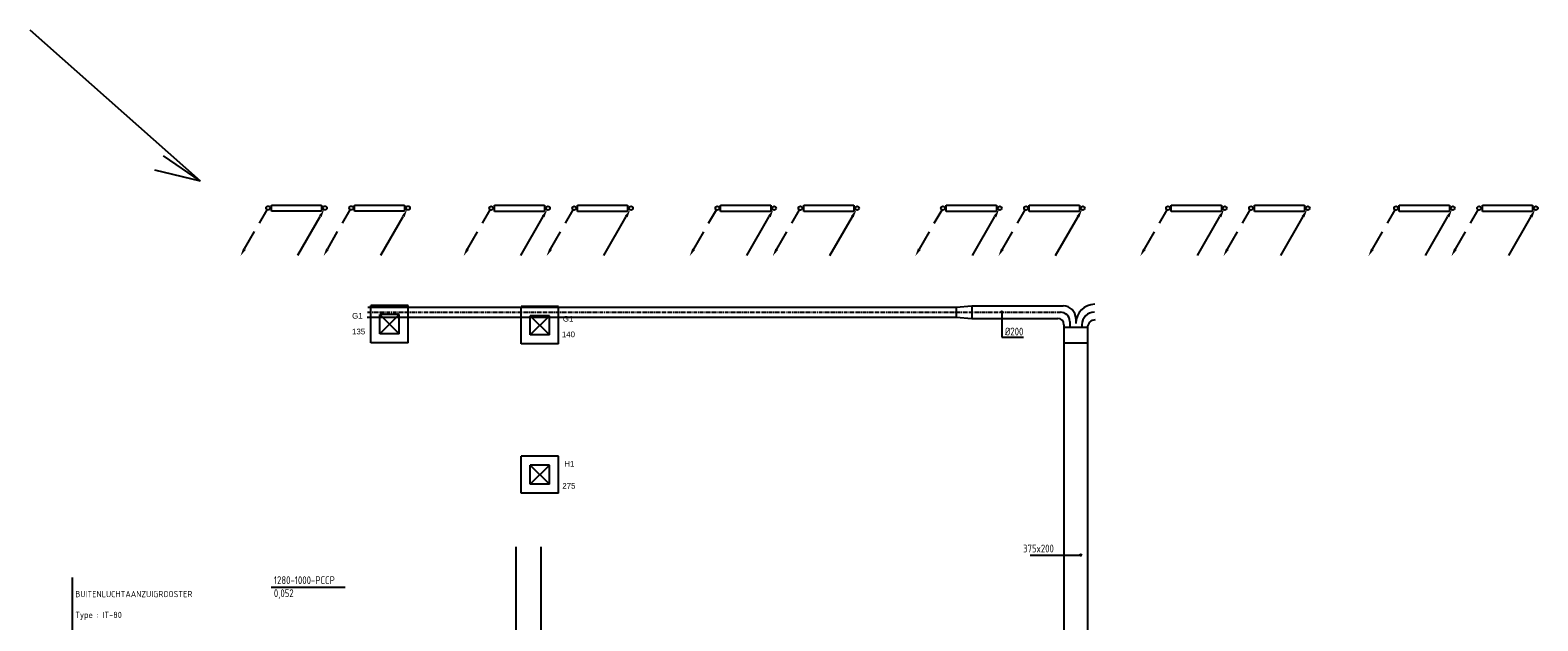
# Model space of a CAD drawing. Extents: x -132501 to 411300, y -42818 to 427495.
# Tile 236 of 256: x 257253 to 281320, y 28228 to 37655. Entities that reach past the tile are written whole.
import ezdxf
from ezdxf.enums import TextEntityAlignment as Align

# ---------------------------------------------------------------- set-up
doc = ezdxf.new("R2010")
doc.units = 0
doc.header["$LTSCALE"] = 50
for name, pattern in [('CENTER', [2, 1.25, -0.25, 0.25, -0.25]), ('CENTER2', [28.575, 19.05, -3.175, 3.175, -3.175]), ('HIDDEN', [9.525, 6.35, -3.175])]:
    doc.linetypes.add(name, pattern=pattern)
doc.layers.get('0').update_dxf_attribs({"linetype": 'CONTINUOUS'})
for name, color, linetype in [('54GA', 3, 'CONTINUOUS'), ('56WD', 1, 'CONTINUOUS'), ('57LB', 6, 'CONTINUOUS'), ('WL------_WOLK', 1, 'CONTINUOUS'), ('WL570---_RETOUR_RST', 2, 'CONTINUOUS'), ('WL570---_RETOUR_RST_HL', 1, 'CONTINUOUS'), ('WL570---_TOEVOER_RST', 2, 'CONTINUOUS'), ('WL570---_TOEVOER_RST_HL', 1, 'CONTINUOUS'), ('WM570---_RETOUR_RST_PR', 1, 'CONTINUOUS'), ('WM570---_TOEVOER_RST_PR', 1, 'CONTINUOUS')]:
    doc.layers.add(name, color=color, linetype=linetype)
doc.styles.add('BURO-018', font='ARIAL.TTF', dxfattribs={"height": 63})
doc.styles.add('ISO18', font='iso', dxfattribs={"width": 0.9, "height": 100})
doc.styles.add('ISO25', font='ISO', dxfattribs={"width": 0.9, "height": 125})

# ---------------------------------------------------------------- blocks, each defined once
blk = doc.blocks.new('CIRC1MM')
at = {"color": 2, "linetype": 'Continuous'}
for p, q in [((-0.5, 0), (0.5, 0)), ((-0.49, 0.1), (0.49, 0.1)), ((-0.46, 0.2), (0.46, 0.2)), ((-0.4, 0.3), (0.4, 0.3)), ((-0.3, 0.4), (0.3, 0.4)), ((-0.49, -0.1), (0.49, -0.1)), ((-0.46, -0.2), (0.46, -0.2)), ((-0.4, -0.3), (0.4, -0.3)), ((-0.3, -0.4), (0.3, -0.4))]:
    blk.add_line(p, q, dxfattribs=at)
blk.add_circle((0, 0), 0.5, dxfattribs=at)
blk = doc.blocks.new('*U80')
at = {"color": 0, "ltscale": 10}
for p, q in [((297.5, 297.5, -2737.5), (-297.5, 297.5, -2737.5)), ((-297.5, -297.5, -2737.5), (-297.5, 297.5, -2737.5)), ((297.5, -297.5, -2737.5), (297.5, 297.5, -2737.5)), ((153.5, 153.5, -2737.5), (-153.5, 153.5, -2737.5)), ((-153.5, -153.5, -2737.5), (-153.5, 153.5, -2737.5)), ((153.5, -153.5, -2737.5), (-153.5, 153.5, -2737.5)), ((-153.5, -153.5, -2737.5), (153.5, 153.5, -2737.5)), ((153.5, -153.5, -2737.5), (153.5, 153.5, -2737.5)), ((153.5, -153.5, -2737.5), (-153.5, -153.5, -2737.5)), ((297.5, -297.5, -2737.5), (-297.5, -297.5, -2737.5))]:
    blk.add_line(p, q, dxfattribs=at)
at = {"layer": 'WL570---_TOEVOER_RST_HL', "linetype": 'CENTER2'}
blk.add_circle((0, 0, -2737.5), 0.075, dxfattribs=at)
at = {"layer": 'WL570---_TOEVOER_RST', "color": 1, "style": 'BURO-018'}
for tag in ['MC', 'Q']:
    blk.add_attdef(tag, text='', height=90, dxfattribs=at).set_placement((0, 0), align=Align.MIDDLE)
at = {"layer": 'WM570---_TOEVOER_RST_PR', "color": 1, "style": 'BURO-018'}
blk.add_attdef('POSNR', text='', height=90, dxfattribs=at).set_placement((0, 0), align=Align.MIDDLE)
blk = doc.blocks.new('*U81')
at = {"color": 0, "ltscale": 10}
for p, q in [((297.5, 297.5, -2737.5), (-297.5, 297.5, -2737.5)), ((-297.5, -297.5, -2737.5), (-297.5, 297.5, -2737.5)), ((297.5, -297.5, -2737.5), (297.5, 297.5, -2737.5)), ((153.5, 153.5, -2737.5), (-153.5, 153.5, -2737.5)), ((-153.5, -153.5, -2737.5), (-153.5, 153.5, -2737.5)), ((153.5, -153.5, -2737.5), (-153.5, 153.5, -2737.5)), ((-153.5, -153.5, -2737.5), (153.5, 153.5, -2737.5)), ((153.5, -153.5, -2737.5), (153.5, 153.5, -2737.5)), ((153.5, -153.5, -2737.5), (-153.5, -153.5, -2737.5)), ((297.5, -297.5, -2737.5), (-297.5, -297.5, -2737.5))]:
    blk.add_line(p, q, dxfattribs=at)
at = {"layer": 'WL570---_RETOUR_RST_HL', "linetype": 'CENTER2'}
blk.add_circle((0, 0, -2737.5), 0.075, dxfattribs=at)
at = {"layer": 'WL570---_RETOUR_RST', "color": 1, "style": 'BURO-018'}
for tag in ['MC', 'Q']:
    blk.add_attdef(tag, text='', height=90, dxfattribs=at).set_placement((0, 0), align=Align.MIDDLE)
at = {"layer": 'WM570---_RETOUR_RST_PR', "color": 1, "style": 'BURO-018'}
blk.add_attdef('POSNR', text='', height=90, dxfattribs=at).set_placement((0, 0), align=Align.MIDDLE)
blk = doc.blocks.new('CVR2')
at = {"color": 2, "linetype": 'HIDDEN'}
blk.add_line((-376, -653), (-15, -28), dxfattribs=at)
at = {"color": 2, "linetype": 'Continuous'}
blk.add_circle((0, 0), 31.2, dxfattribs=at)
blk.add_solid([(-356, -668), (-399, -643), (-440, -764)], dxfattribs=at)
blk = doc.blocks.new('CV3')
at = {"color": 2, "linetype": 'Continuous'}
blk.add_line((-434, -754), (-77, -135), dxfattribs=at)
blk.add_circle((0, 0), 31.2, dxfattribs=at)
blk.add_solid([(-98, -122), (-55, -147), (-14, -27)], dxfattribs=at)
blk = doc.blocks.new('RADIATOR')
at = {"layer": '56WD', "color": 3, "linetype": 'Continuous'}
for p, q in [((734, -228), (734, -128)), ((734, -128), (1534, -128)), ((1534, -228), (734, -228)), ((1534, -128), (1534, -228)), ((2060, -128), (2860, -128)), ((2060, -228), (2060, -128)), ((2860, -228), (2060, -228)), ((2860, -128), (2860, -228))]:
    blk.add_line(p, q, dxfattribs=at)
at = {"layer": '56WD', "linetype": 'Continuous'}
for name, p in [('CVR2', (681, -175)), ('CV3', (1588, -175)), ('CVR2', (2007, -175)), ('CV3', (2914, -175))]:
    blk.add_blockref(name, p, dxfattribs=at)
blk = doc.blocks.new('fywsu')
at = {"layer": '54GA', "color": 1, "linetype": 'Continuous'}
blk.add_line((200894, 28767), (202074, 28767), dxfattribs=at)
at = {"layer": '56WD', "color": 3, "linetype": 'Continuous'}
for p, q in [((199765, 35243), (199037, 35422)), ((200897, 34864), (201697, 34864)), ((200897, 34764), (200897, 34864)), ((201697, 34764), (200897, 34764)), ((201697, 34864), (201697, 34764)), ((202223, 34764), (202223, 34864)), ((202223, 34864), (203023, 34864)), ((203023, 34764), (202223, 34764)), ((203023, 34864), (203023, 34764))]:
    blk.add_line(p, q, dxfattribs=at)
at = {"layer": '57LB', "color": 2, "linetype": 'Continuous'}
blk.add_line((199765, 35243), (199174, 35649), dxfattribs=at)
at = {"layer": '56WD', "linetype": 'Continuous'}
for name, p in [('CVR2', (200844, 34817)), ('CV3', (201751, 34817)), ('CVR2', (202171, 34817)), ('CV3', (203077, 34817)), ('RADIATOR', (203723, 34989)), ('RADIATOR', (207333, 34989)), ('RADIATOR', (210935, 34989)), ('RADIATOR', (214527, 34989)), ('RADIATOR', (218167, 34989))]:
    blk.add_blockref(name, p, dxfattribs=at)
at = {"layer": '54GA', "color": 2, "linetype": 'Continuous', "style": 'ISO25', "width": 0.9}
for s, p in [('1280-1000-PCCP', (200936, 28814)), ('0,052', (200936, 28606))]:
    blk.add_text(s, height=125, dxfattribs=at).set_placement(p)

msp = doc.modelspace()

# ---------------------------------------------------------------- linework, layer by layer
at = {"layer": '54GA', "color": 1, "linetype": 'Continuous'}
for p, q in [((272761.9098, 33153.1805), (272761.9098, 32757.001)), ((272761.9098, 32757.001), (273111.9098, 32757.001)), ((273215.9673, 29278.0768), (274021.8774, 29278.0768))]:
    msp.add_line(p, q, dxfattribs=at)
at = {"layer": '57LB', "linetype": 'Continuous'}
for p, q in [((259972.3738, 35242.9492), (257252.8599, 37654.5358)), ((262645.3903, 33234.1287), (272037.1285, 33234.1287)), ((272037.1285, 33234.1287), (272287.1285, 33254.1287)), ((262633.4949, 33074.1287), (272037.1285, 33074.1287)), ((272037.1285, 33074.1287), (272287.1285, 33054.1287)), ((273942.359, 33054.1287), (273942.359, 32972.7246)), ((273946.3327, 32978.6723), (273946.3327, 32979.1287)), ((273754.859, 32954.1287), (273754.859, 20967.7348)), ((274129.859, 32904.1287), (274129.859, 27685.6354)), ((265009.9488, 24845.2247), (265009.9488, 29407.2529)), ((265409.9488, 23446.9605), (265409.9488, 29407.2529))]:
    msp.add_line(p, q, dxfattribs=at)
at = {"layer": '57LB', "color": 1, "linetype": 'Continuous'}
for p, q in [((272037.1285, 33234.1287), (272037.1285, 33074.1287)), ((272287.1285, 33254.1287), (272287.1285, 33054.1287)), ((273848.196, 33004.1287), (273848.196, 32913.2478)), ((273756.007, 32913.2478), (274133.6845, 32913.2478)), ((274041.4955, 32954.1287), (274041.4955, 32913.2478)), ((273756.007, 32665.4688), (274133.6845, 32665.4688)), ((257921.1066, 28919.268), (257921.1066, 28062.1396))]:
    msp.add_line(p, q, dxfattribs=at)
at = {"layer": '57LB', "color": 6, "linetype": 'Continuous'}
for p, q in [((272287.1285, 33254.1287), (273742.359, 33254.1287)), ((272287.1285, 33054.1287), (273654.859, 33054.1287))]:
    msp.add_line(p, q, dxfattribs=at)
at = {"layer": '57LB', "color": 1, "linetype": 'CENTER'}
msp.add_line((262639.6993, 33154.1287), (273698.196, 33154.1287), dxfattribs=at)
at = {"layer": '57LB', "linetype": 'Continuous'}
for centre, radius, start, end in [((273742.359, 33054.1287), 200, 0, 90), ((274246.3327, 32979.1287), 300, 90, 180), ((273654.859, 32954.1287), 100, 0, 90), ((274254.859, 32904.1287), 125, 90, 180)]:
    msp.add_arc(centre, radius, start, end, dxfattribs=at)
at = {"layer": '57LB', "color": 1, "linetype": 'Continuous'}
for centre, radius, start, end in [((273698.196, 33004.1287), 150, 0, 90), ((274241.4955, 32954.1287), 200, 90, 180)]:
    msp.add_arc(centre, radius, start, end, dxfattribs=at)

# ---------------------------------------------------------------- block references
at = {"layer": '54GA', "color": 2, "linetype": 'Continuous', "xscale": 25, "yscale": 25, "zscale": 25}
for p in [(272761.9098, 33157.001), (274022.7373, 29278.0768)]:
    msp.add_blockref('CIRC1MM', p, dxfattribs=at)
at = {"layer": 'WL------_WOLK'}
msp.add_blockref('fywsu', (60207.4042, 0), dxfattribs=at)
at = {"layer": 'WL570---_RETOUR_RST'}
ref = msp.add_blockref('*U81', (265390.1967, 30561.0164, 2737.5), dxfattribs=at)
ref.add_attrib('Q', '275', dxfattribs={"color": 1, "height": 90, "style": 'BURO-018'}).set_placement((265852.585, 30381.5143), align=Align.MIDDLE)
ref.add_attrib('MC', 'H1', dxfattribs={"color": 1, "height": 90, "style": 'BURO-018'}).set_placement((265859.8701, 30731.9687), align=Align.MIDDLE)
at = {"layer": 'WL570---_TOEVOER_RST'}
ref = msp.add_blockref('*U80', (262990.4604, 32961.6747, 2737.5), dxfattribs=at)
ref.add_attrib('Q', '135', dxfattribs={"color": 1, "height": 90, "style": 'BURO-018'}).set_placement((262496.3499, 32844.7558), align=Align.MIDDLE)
ref.add_attrib('MC', 'G1', dxfattribs={"color": 1, "height": 90, "style": 'BURO-018'}).set_placement((262475.3233, 33095.5762), align=Align.MIDDLE)
ref = msp.add_blockref('*U80', (265390.3991, 32944.5131, 2737.5), dxfattribs=at)
ref.add_attrib('Q', '140', dxfattribs={"color": 1, "height": 90, "style": 'BURO-018'}).set_placement((265845.114, 32799.4934), align=Align.MIDDLE)
ref.add_attrib('MC', 'G1', dxfattribs={"color": 1, "height": 90, "style": 'BURO-018'}).set_placement((265839.1555, 33048.535), align=Align.MIDDLE)

# ---------------------------------------------------------------- texts
at = {"layer": '54GA', "color": 2, "linetype": 'Continuous', "style": 'ISO25', "width": 0.9}
for s, p in [('%%c200', (272811.9098, 32782.001)), ('375x200', (273101.9206, 29319.7106))]:
    msp.add_text(s, height=125, dxfattribs=at).set_placement(p)
at = {"layer": '57LB', "color": 2, "linetype": 'Continuous', "style": 'ISO18', "width": 0.9}
for s, p in [('BUITENLUCHTAANZUIGROOSTER', (257972.3696, 28605.2701)), ('Type : IT-80', (257972.3696, 28271.9368))]:
    msp.add_text(s, height=100, dxfattribs=at).set_placement(p)

doc.saveas('drawing.dxf')
